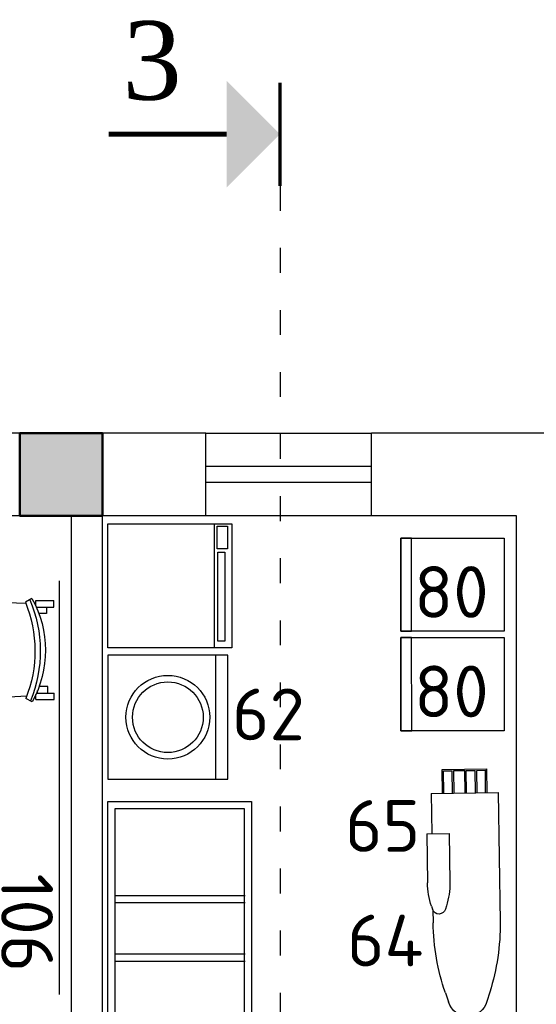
# Model space of a CAD drawing. Header units: millimetres. Extents: x 151654 to 877351, y 70322 to 154322.
# Tile 77 of 173: x 275172 to 277668, y 102777 to 107536. Entities that reach past the tile are written whole.
import ezdxf

# ---------------------------------------------------------------- set-up
doc = ezdxf.new("R2010")
doc.units = ezdxf.units.MM
doc.linetypes.add('ACAD_ISO03W100', pattern=[30, 12, -18])
doc.layers.add('KITSHEN', color=7, linetype='Continuous')
doc.layers.add('kolonn', color=7, linetype='Continuous')
doc.layers.add('технологич.о', color=152, linetype='Continuous', lineweight=30)
doc.layers.add('ТХ', color=152, linetype='Continuous', lineweight=30)
doc.styles.add('GOST', font='isocpeur.ttf')
doc.styles.add('RomanS', font='times.ttf')

# ---------------------------------------------------------------- blocks, each defined once
blk = doc.blocks.new('ghsdd')
at = {"ltscale": 50, "true_color": 0x757575}
h = blk.add_hatch(color=8, dxfattribs=at)
h.paths.add_polyline_path([(0, 200), (-200, 200), (-200, 0), (0, 0)])
h.paths.add_polyline_path([(200, 0), (200, 200), (0, 200), (0, 0)])
h.paths.add_polyline_path([(0, 0), (-200, 0), (-200, -200), (0, -200)])
h.paths.add_polyline_path([(0, 0), (0, -200), (200, -200), (200, 0)])
at = {"lineweight": 50, "ltscale": 50}
blk.add_lwpolyline([(200, 200), (200, -200), (-200, -200), (-200, 200), (200, 200)], dxfattribs=at)
blk = doc.blocks.new('superkomfortchair 2')
at = {"layer": 'технологич.о', "linetype": 'Continuous'}
for p, q in [((-239.2, -32.01), (-239.2, 55.695)), ((-239.2, 55.695), (-208, 55.695)), ((-208, -28.902), (-208, 55.695)), ((208, -28.451), (208, 55.695)), ((208, 55.695), (239.2, 55.695)), ((239.2, -32.01), (239.2, 55.695)), ((-208, 25.149), (-176.8, 25.149)), ((-176.8, 25.149), (-176.8, -16.449)), ((208, 20.149), (176.8, 20.149)), ((176.8, 20.149), (176.8, -17.679)), ((-239.2, -32.01), (-214.95656, -32.01)), ((-208, -23.451), (-195.0676, -23.451)), ((216.62264, -32.01), (239.2, -32.01)), ((-249.58336, -49.416), (-233.80448, -80.984)), ((-222.58288, -76.582), (-240.46048, -385.443)), ((225.59576, -79.924), (234.65, -384.913)), ((249.79032, -50.487), (231.5248, -82.322)), ((-194.47064, -446.69), (-180.09368, -450.434)), ((191.47336, -443.715), (141.24136, -459.332))]:
    blk.add_line(p, q, dxfattribs=at)
for centre, major_axis, start_param, end_param in [((-0.86112, -466.333), (-499.8656, 0), 4.187126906, 5.2331917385), ((-4.36904, -598.93), (-611.75504, 0), 4.2951139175, 5.1170365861), ((-2.782, -609.946), (-596.65944, 0), 4.3088252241, 5.1099732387), ((-178.1572, -388.777), (-62.4, 0), 6.2275878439, 7.5894769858), ((172.27496, -386.625), (-62.4, 0), 1.8835191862, 3.1701305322), ((5.6784, 383.421), (-886.88392, 0), 1.3597668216, 1.7242509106)]:
    blk.add_ellipse(centre, major_axis=major_axis, ratio=0.9615384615, start_param=start_param, end_param=end_param, dxfattribs=at)
blk = doc.blocks.new('adasdaw45b34v5b')
blk.add_line((-406.4, -291), (-406.4, -891))
blk.add_lwpolyline([(-926.3, -291), (-926.3, -891), (-346.3, -891), (-346.3, -291)], close=True)
at = {"layer": 'KITSHEN'}
for radius in [202.4, 170.8]:
    blk.add_circle((-636.3, -591), radius, dxfattribs=at)
blk = doc.blocks.new('555435b35b33')
at = {"layer": 'ТХ'}
blk.add_line((122.7, 232.7), (722.7, 232.7), dxfattribs=at)
for points in [[(122.7, 748.8), (722.7, 748.8), (722.7, 148.8), (122.7, 148.8)], [(585.4, 183.5), (155.3, 183.5), (155.3, 217.6), (585.4, 217.6)], [(600.9, 220.3), (710.9, 220.3), (710.9, 170.3), (600.9, 170.3)]]:
    blk.add_lwpolyline(points, close=True, dxfattribs=at)
blk = doc.blocks.new('A$C09C22125')
for p, q in [((0.4307, 0.4839), (0.7605, 0.4839)), ((0.4307, 0.4839), (0.4307, 0.3339)), ((0.1609, 0.45), (0.4307, 0.45)), ((0.1609, 0.45), (0.1609, 0)), ((0.9177, 0.4585), (0.9384, 0.4517)), ((0.9435, 0.45), (1.029, 0.45)), ((0.1609, 0.375), (0, 0.375)), ((0, 0.375), (0, 0.075)), ((0.01, 0.365), (0.01, 0.3074)), ((0.1609, 0.365), (0.01, 0.365)), ((0.4307, 0.3339), (0.7605, 0.3339)), ((0.9177, 0.3593), (0.9384, 0.3661)), ((1.5007, 0.3739), (1.5626, 0.3534)), ((0.1609, 0.3074), (0.01, 0.3074)), ((0.01, 0.2974), (0.01, 0.223)), ((0.1609, 0.2974), (0.01, 0.2974)), ((0.1609, 0.223), (0.01, 0.223)), ((0.1609, 0.213), (0.01, 0.213)), ((0.01, 0.213), (0.01, 0.1526)), ((0.1609, 0.1526), (0.01, 0.1526)), ((0.1609, 0.1426), (0.01, 0.1426)), ((0.01, 0.1426), (0.01, 0.085)), ((0.1609, 0.075), (0, 0.075)), ((0.1609, 0.085), (0.01, 0.085)), ((1.5007, 0.0761), (1.5626, 0.0966)), ((0.1609, 0), (1.029, 0))]:
    blk.add_line(p, q)
for centre, radius, start, end in [((0.7605, -0.0161), 0.5, 71.67093, 90), ((0.9268, 0.4089), 0.0443, 285.12768, 74.87232), ((1.029, -1.05), 1.5, 71.67093, 90), ((0.7605, 0.8339), 0.5, 270, 288.32907), ((1.5279, 0.225), 0.133, 285.12768, 74.87232), ((1.029, 1.5), 1.5, 270, 288.32907)]:
    blk.add_arc(centre, radius, start, end)
blk = doc.blocks.new('ипрпр')
at = {"ltscale": 100}
for p, q in [((2076362.1, -888004.2, 15.7), (2076362.1, -887377.6, 15.7)), ((2076397.1, -888004.2, 15.7), (2076397.1, -887377.6, 15.7)), ((2076665, -888004.2, 15.7), (2076665, -887377.6, 15.7)), ((2076700, -888004.2, 15.7), (2076700, -887377.6, 15.7)), ((2076947.6, -888004.2, 15.7), (2076947.6, -887377.6, 15.7)), ((2076982.6, -888004.2, 15.7), (2076982.6, -887377.6, 15.7))]:
    blk.add_line(p, q, dxfattribs=at)
at = {"ltscale": 100, "elevation": 15.7}
for points in [[(2077436.7, -888041.1), (2077436.7, -887346.8), (2075945.5, -887346.8), (2075945.5, -888041.1)], [(2077401.7, -888006.1), (2077401.7, -887381.8), (2075980.5, -887381.8), (2075980.5, -888006.1)]]:
    blk.add_lwpolyline(points, close=True, dxfattribs=at)
at = {"ltscale": 100}
for radius in [349.3, 314.3]:
    blk.add_arc((2075996.2, -887692.7, 15.7), radius, 98.3565, 261.5054, dxfattribs=at)

msp = doc.modelspace()

# ---------------------------------------------------------------- hatches: boundary and pattern name
msp.add_hatch(color=256).paths.add_polyline_path([(276172.7, 106725.4), (276430.1, 106982.8), (276172.7, 107240.2)])

# ---------------------------------------------------------------- linework, layer by layer
at = {"color": 1, "linetype": 'ACAD_ISO03W100', "ltscale": 10}
msp.add_line((276430.1, 106732.8), (276430.1, 91207), dxfattribs=at)
at = {"lineweight": 30}
for p, q in [((276072.2, 105538.4), (274672.2, 105538.4)), ((276072.2, 105138.4), (276072.2, 105538.4)), ((278472.2, 105538.4), (276872.2, 105538.4)), ((276872.2, 105138.4), (276872.2, 105538.4)), ((275422.2, 105138.4), (274672.2, 105138.4)), ((275422.2, 100488.4), (275422.2, 105138.4)), ((276072.2, 105138.4), (275572.2, 105138.4)), ((275572.2, 100488.4), (275572.2, 105138.4)), ((277572.2, 105138.4), (276872.2, 105138.4)), ((277572.2, 100488.4), (277572.2, 105138.4))]:
    msp.add_line(p, q, dxfattribs=at)
at = {"color": 1}
for p, q in [((276072.2, 105538.4), (276872.2, 105538.4)), ((276072.2, 105378.4), (276872.2, 105378.4)), ((276872.2, 105298.4), (276072.2, 105298.4)), ((276872.2, 105138.4), (276072.2, 105138.4))]:
    msp.add_line(p, q, dxfattribs=at)
for points, const_width in [([(276430.1, 106732.8), (276430.1, 107232.8)], 15), ([(276172.7, 106982.8), (275602.1, 106982.8)], 25)]:
    msp.add_lwpolyline(points, dxfattribs=dict(const_width=const_width))
at = {"layer": 'технологич.о', "ltscale": 1.6, "extrusion": (-3.75688e-11, 1.81176e-07, 1), "elevation": 0}
for points in [[(277513.4, 105030.1), (277513.6, 104580.1), (277013.6, 104579.9), (277013.4, 105029.9)], [(277066.1, 104579.9), (277065.9, 105029.9), (277013.4, 105029.9), (277013.6, 104579.9)], [(277513.6, 104549.3), (277513.8, 104099.3), (277013.8, 104099.1), (277013.6, 104549.1)], [(277066.3, 104099.1), (277066.1, 104549.1), (277013.6, 104549.1), (277013.8, 104099.1)]]:
    msp.add_lwpolyline(points, close=True, dxfattribs=at)
at = {"layer": 'технологич.о', "ltscale": 2}
msp.add_lwpolyline([(275362.7, 104824.2), (275362.7, 102824.2)], dxfattribs=at)

# ---------------------------------------------------------------- block references
at = {"layer": 'kolonn', "xscale": -1}
msp.add_blockref('ghsdd', (275372.2, 105338.4), dxfattribs=at)
at = {"layer": 'технологич.о', "lineweight": 25, "xscale": -1, "rotation": 270.0446384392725}
msp.add_blockref('superkomfortchair 2', (275282.1, 104489), dxfattribs=at)
at = {"layer": 'ТХ', "rotation": 90.00000000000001}
msp.add_blockref('555435b35b33', (276346.7, 104377.2), dxfattribs=at)
at = {"layer": 'ТХ'}
msp.add_blockref('adasdaw45b34v5b', (276524.3, 104755.3), dxfattribs=at)
at = {"layer": 'ТХ', "xscale": -720.0000000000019, "yscale": 720.0000000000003, "zscale": 720.0000000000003, "rotation": 90.80214090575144}
msp.add_blockref('A$C09C22125', (277483.2, 103916.3), dxfattribs=at)
at = {"layer": 'ТХ', "xscale": -1, "rotation": 270}
msp.add_blockref('ипрпр', (1163639.3, -1973679.2, -15.7), dxfattribs=at)

# ---------------------------------------------------------------- texts
at = {"color": 1, "style": 'RomanS'}
msp.add_text('3', height=379.7, dxfattribs=at).set_placement((275668.7, 107150))
at = {"style": 'GOST'}
for p in [(277078.1, 104644.9, -1.2), (277078.3, 104164.1, -1.2)]:
    msp.add_text('80', height=250, dxfattribs=at).set_placement(p)
at = {"ltscale": 100, "transparency": 33554687, "style": 'GOST'}
for s, p in [('62', (276197.9, 104053.3)), ('65', (276744.2, 103513.7)), ('64', (276753.8, 102959.9))]:
    msp.add_text(s, height=250, dxfattribs=at).set_placement(p)
at = {"style": 'GOST'}
msp.add_text('106', height=250, rotation=270, dxfattribs=at).set_placement((275082.8, 103409, 11.2))

doc.saveas('drawing.dxf')
